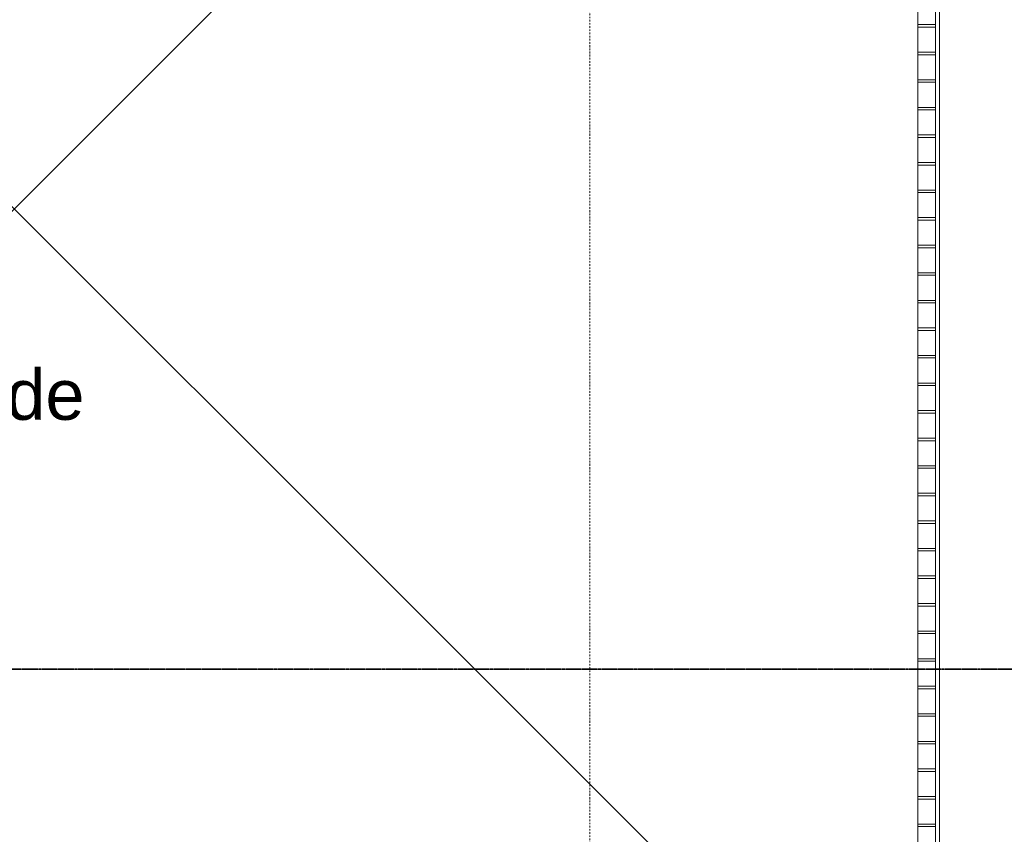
# Model space of a CAD drawing. Extents: x 0 to 92550, y 0 to 59400.
# Tile 28 of 94: x 18474 to 22385, y 30419 to 33656. Entities that reach past the tile are written whole.
import ezdxf
from ezdxf.xclip import XClip

# ---------------------------------------------------------------- set-up
doc = ezdxf.new("R2010")
doc.units = 0
doc.header["$MEASUREMENT"] = 0
doc.header["$XCLIPFRAME"] = 0
for name, pattern in [('Streep-punt fijn', [1251.000023, 626.000023, -312.5, 0, -312.5]), ('Streep-streepje', [1300, 1000, -100, 100, -100]), ('Wipeout_Contour', [100000, 0, -100000])]:
    doc.linetypes.add(name, pattern=pattern)
for name, color, linetype in [('ZZ 34 Balustrades', 7, 'Continuous'), ('ZZ 43 Vloerafwerking algemeen', 7, 'Continuous'), ('ZZ A Stramien', 7, 'Continuous'), ('ZZ Aankleding 2D tek', 7, 'Continuous'), ('ZZ Info_tekst Algemeen', 7, 'Continuous'), ('ZZ Markers doorsnede', 7, 'Continuous'), ('ZZ Zone Gebruiksruimten', 7, 'Continuous')]:
    doc.layers.add(name, color=color, linetype=linetype)
doc.styles.add('GENERATED_STYLE_2', font='arial.ttf')

# ---------------------------------------------------------------- blocks, each defined once
blk = doc.blocks.new('Drawing_1_1', base_point=(5738.9, 6500))
at = {"layer": 'ZZ 34 Balustrades', "color": 7, "linetype": 'Continuous', "lineweight": 9, "ltscale": 0.01}
for p, q in [((22126.9, 36580), (22126.9, 27063.1)), ((22111.9, 24188), (22111.9, 36565)), ((22111.9, 27083.1), (22111.9, 36565)), ((22041.9, 24188), (22041.9, 36495)), ((22041.9, 27083.1), (22041.9, 36495)), ((22041.9, 36495), (22041.9, 27063.1))]:
    blk.add_line(p, q, dxfattribs=at)
at = {"layer": 'ZZ 43 Vloerafwerking algemeen', "color": 7, "linetype": 'Continuous', "lineweight": 15, "ltscale": 0.01, "flags": 128}
blk.add_lwpolyline([(35646.9, 47800), (28330.9, 47800), (28330.9, 47736), (28146.9, 47736), (28146.9, 47800), (22380.9, 47800), (22380.9, 47736), (22196.9, 47736), (22196.9, 47800), (20935, 47800), (20951.4, 47779.9), (20808.8, 47663.6), (20768.4, 47713.2), (19864.5, 46976.4), (19904.9, 46926.8), (19868.9, 46897.4), (19868.9, 39950), (19723.9, 39950), (19723.9, 38450), (20523.9, 38450), (20523.9, 36578), (22126.9, 36578), (22126.9, 24038.8)], dxfattribs=at)
at = {"layer": 'ZZ A Stramien', "color": 7, "linetype": 'Streep-punt fijn', "lineweight": 9, "ltscale": 0.01}
blk.add_line((20738.9, 6500), (20738.9, 52900), dxfattribs=at)
at = {"layer": 'ZZ Aankleding 2D tek', "color": 7, "linetype": 'Continuous', "lineweight": 5, "ltscale": 0.01, "flags": 128}
blk.add_lwpolyline([(16281.3, 35075.7), (22041.9, 29315.1)], dxfattribs=at)
at = {"layer": 'ZZ Markers doorsnede', "color": 7, "linetype": 'Streep-streepje', "lineweight": 35, "ltscale": 0.01}
blk.add_line((7888.9, 31075), (62138.9, 31075), dxfattribs=at)
at = {"layer": 'ZZ Zone Gebruiksruimten', "color": 255, "linetype": 'Continuous', "lineweight": 0, "ltscale": 0.01, "flags": 128}
blk.add_lwpolyline([(19723.9, 39950), (19723.9, 38450), (20523.9, 38450), (20523.9, 36580), (22126.9, 36580), (22126.9, 24188), (23588.9, 25140), (23588.9, 39950)], close=True, dxfattribs=at)
at = {"layer": 'ZZ Info_tekst Algemeen', "color": 7, "linetype": 'Continuous', "lineweight": 5, "insert": (18451.9, 32164.9), "char_height": 200, "attachment_point": 5, "style": 'GENERATED_STYLE_2'}
blk.add_mtext('\\A1;{\\pqc;\\fArial|b0|i0|c0|p0;\\W1.000000;Vide}', dxfattribs=at)
at = {"color": 254, "linetype": 'Wipeout_Contour', "lineweight": 0, "ltscale": 160921.218037}
blk.add_wipeout([(22041.9, 33636.7), (22041.9, 33626.7), (22111.9, 33626.7), (22111.9, 33636.7)], dxfattribs=at).dxf.layer = 'ZZ 34 Balustrades'
at = {"color": 254, "linetype": 'Wipeout_Contour', "lineweight": 0, "ltscale": 160555.067167}
blk.add_wipeout([(22041.9, 33527.1), (22041.9, 33517.1), (22111.9, 33517.1), (22111.9, 33527.1)], dxfattribs=at).dxf.layer = 'ZZ 34 Balustrades'
at = {"color": 254, "linetype": 'Wipeout_Contour', "lineweight": 0, "ltscale": 160189.278108}
blk.add_wipeout([(22041.9, 33417.6), (22041.9, 33407.6), (22111.9, 33407.6), (22111.9, 33417.6)], dxfattribs=at).dxf.layer = 'ZZ 34 Balustrades'
at = {"color": 254, "linetype": 'Wipeout_Contour', "lineweight": 0, "ltscale": 159823.853343}
blk.add_wipeout([(22041.9, 33308), (22041.9, 33298), (22111.9, 33298), (22111.9, 33308)], dxfattribs=at).dxf.layer = 'ZZ 34 Balustrades'
at = {"color": 254, "linetype": 'Wipeout_Contour', "lineweight": 0, "ltscale": 159458.795379}
blk.add_wipeout([(22041.9, 33198.5), (22041.9, 33188.5), (22111.9, 33188.5), (22111.9, 33198.5)], dxfattribs=at).dxf.layer = 'ZZ 34 Balustrades'
at = {"color": 254, "linetype": 'Wipeout_Contour', "lineweight": 0, "ltscale": 159094.106738}
blk.add_wipeout([(22041.9, 33088.9), (22041.9, 33078.9), (22111.9, 33078.9), (22111.9, 33088.9)], dxfattribs=at).dxf.layer = 'ZZ 34 Balustrades'
at = {"color": 254, "linetype": 'Wipeout_Contour', "lineweight": 0, "ltscale": 158729.789969}
blk.add_wipeout([(22041.9, 32979.4), (22041.9, 32969.4), (22111.9, 32969.4), (22111.9, 32979.4)], dxfattribs=at).dxf.layer = 'ZZ 34 Balustrades'
at = {"color": 254, "linetype": 'Wipeout_Contour', "lineweight": 0, "ltscale": 158365.847635}
blk.add_wipeout([(22041.9, 32869.8), (22041.9, 32859.8), (22111.9, 32859.8), (22111.9, 32869.8)], dxfattribs=at).dxf.layer = 'ZZ 34 Balustrades'
at = {"color": 254, "linetype": 'Wipeout_Contour', "lineweight": 0, "ltscale": 158002.282326}
blk.add_wipeout([(22041.9, 32760.2), (22041.9, 32750.2), (22111.9, 32750.2), (22111.9, 32760.2)], dxfattribs=at).dxf.layer = 'ZZ 34 Balustrades'
at = {"color": 254, "linetype": 'Wipeout_Contour', "lineweight": 0, "ltscale": 157639.09665}
blk.add_wipeout([(22041.9, 32650.7), (22041.9, 32640.7), (22111.9, 32640.7), (22111.9, 32650.7)], dxfattribs=at).dxf.layer = 'ZZ 34 Balustrades'
at = {"color": 254, "linetype": 'Wipeout_Contour', "lineweight": 0, "ltscale": 157276.293236}
blk.add_wipeout([(22041.9, 32541.1), (22041.9, 32531.1), (22111.9, 32531.1), (22111.9, 32541.1)], dxfattribs=at).dxf.layer = 'ZZ 34 Balustrades'
at = {"color": 254, "linetype": 'Wipeout_Contour', "lineweight": 0, "ltscale": 156913.874736}
blk.add_wipeout([(22041.9, 32431.6), (22041.9, 32421.6), (22111.9, 32421.6), (22111.9, 32431.6)], dxfattribs=at).dxf.layer = 'ZZ 34 Balustrades'
at = {"color": 254, "linetype": 'Wipeout_Contour', "lineweight": 0, "ltscale": 156551.843824}
blk.add_wipeout([(22041.9, 32322), (22041.9, 32312), (22111.9, 32312), (22111.9, 32322)], dxfattribs=at).dxf.layer = 'ZZ 34 Balustrades'
at = {"color": 254, "linetype": 'Wipeout_Contour', "lineweight": 0, "ltscale": 156190.203194}
blk.add_wipeout([(22041.9, 32212.5), (22041.9, 32202.5), (22111.9, 32202.5), (22111.9, 32212.5)], dxfattribs=at).dxf.layer = 'ZZ 34 Balustrades'
at = {"color": 254, "linetype": 'Wipeout_Contour', "lineweight": 0, "ltscale": 155828.955564}
blk.add_wipeout([(22041.9, 32102.9), (22041.9, 32092.9), (22111.9, 32092.9), (22111.9, 32102.9)], dxfattribs=at).dxf.layer = 'ZZ 34 Balustrades'
at = {"color": 254, "linetype": 'Wipeout_Contour', "lineweight": 0, "ltscale": 155468.103673}
blk.add_wipeout([(22041.9, 31993.4), (22041.9, 31983.4), (22111.9, 31983.4), (22111.9, 31993.4)], dxfattribs=at).dxf.layer = 'ZZ 34 Balustrades'
at = {"color": 254, "linetype": 'Wipeout_Contour', "lineweight": 0, "ltscale": 155107.650283}
blk.add_wipeout([(22041.9, 31883.8), (22041.9, 31873.8), (22111.9, 31873.8), (22111.9, 31883.8)], dxfattribs=at).dxf.layer = 'ZZ 34 Balustrades'
at = {"color": 254, "linetype": 'Wipeout_Contour', "lineweight": 0, "ltscale": 154747.59818}
blk.add_wipeout([(22041.9, 31774.3), (22041.9, 31764.3), (22111.9, 31764.3), (22111.9, 31774.3)], dxfattribs=at).dxf.layer = 'ZZ 34 Balustrades'
at = {"color": 254, "linetype": 'Wipeout_Contour', "lineweight": 0, "ltscale": 154387.95017}
blk.add_wipeout([(22041.9, 31664.7), (22041.9, 31654.7), (22111.9, 31654.7), (22111.9, 31664.7)], dxfattribs=at).dxf.layer = 'ZZ 34 Balustrades'
at = {"color": 254, "linetype": 'Wipeout_Contour', "lineweight": 0, "ltscale": 154028.709084}
blk.add_wipeout([(22041.9, 31555.2), (22041.9, 31545.2), (22111.9, 31545.2), (22111.9, 31555.2)], dxfattribs=at).dxf.layer = 'ZZ 34 Balustrades'
at = {"color": 254, "linetype": 'Wipeout_Contour', "lineweight": 0, "ltscale": 153669.877777}
blk.add_wipeout([(22041.9, 31445.6), (22041.9, 31435.6), (22111.9, 31435.6), (22111.9, 31445.6)], dxfattribs=at).dxf.layer = 'ZZ 34 Balustrades'
at = {"color": 254, "linetype": 'Wipeout_Contour', "lineweight": 0, "ltscale": 153311.459124}
blk.add_wipeout([(22041.9, 31336.1), (22041.9, 31326.1), (22111.9, 31326.1), (22111.9, 31336.1)], dxfattribs=at).dxf.layer = 'ZZ 34 Balustrades'
at = {"color": 254, "linetype": 'Wipeout_Contour', "lineweight": 0, "ltscale": 152953.456028}
blk.add_wipeout([(22041.9, 31226.5), (22041.9, 31216.5), (22111.9, 31216.5), (22111.9, 31226.5)], dxfattribs=at).dxf.layer = 'ZZ 34 Balustrades'
at = {"color": 254, "linetype": 'Wipeout_Contour', "lineweight": 0, "ltscale": 152595.871413}
blk.add_wipeout([(22041.9, 31117), (22041.9, 31107), (22111.9, 31107), (22111.9, 31117)], dxfattribs=at).dxf.layer = 'ZZ 34 Balustrades'
at = {"color": 254, "linetype": 'Wipeout_Contour', "lineweight": 0, "ltscale": 152238.708227}
blk.add_wipeout([(22041.9, 31007.4), (22041.9, 30997.4), (22111.9, 30997.4), (22111.9, 31007.4)], dxfattribs=at).dxf.layer = 'ZZ 34 Balustrades'
at = {"color": 254, "linetype": 'Wipeout_Contour', "lineweight": 0, "ltscale": 151881.969445}
blk.add_wipeout([(22041.9, 30897.9), (22041.9, 30887.9), (22111.9, 30887.9), (22111.9, 30897.9)], dxfattribs=at).dxf.layer = 'ZZ 34 Balustrades'
at = {"color": 254, "linetype": 'Wipeout_Contour', "lineweight": 0, "ltscale": 151525.658063}
blk.add_wipeout([(22041.9, 30788.3), (22041.9, 30778.3), (22111.9, 30778.3), (22111.9, 30788.3)], dxfattribs=at).dxf.layer = 'ZZ 34 Balustrades'
at = {"color": 254, "linetype": 'Wipeout_Contour', "lineweight": 0, "ltscale": 151169.777104}
blk.add_wipeout([(22041.9, 30678.8), (22041.9, 30668.8), (22111.9, 30668.8), (22111.9, 30678.8)], dxfattribs=at).dxf.layer = 'ZZ 34 Balustrades'
at = {"color": 254, "linetype": 'Wipeout_Contour', "lineweight": 0, "ltscale": 150814.329614}
blk.add_wipeout([(22041.9, 30569.2), (22041.9, 30559.2), (22111.9, 30559.2), (22111.9, 30569.2)], dxfattribs=at).dxf.layer = 'ZZ 34 Balustrades'
at = {"color": 254, "linetype": 'Wipeout_Contour', "lineweight": 0, "ltscale": 150459.318667}
blk.add_wipeout([(22041.9, 30459.7), (22041.9, 30449.7), (22111.9, 30449.7), (22111.9, 30459.7)], dxfattribs=at).dxf.layer = 'ZZ 34 Balustrades'
at = {"layer": 'ZZ 34 Balustrades', "color": 7, "linetype": 'Continuous', "lineweight": 9, "ltscale": 0.01}
for p, q in [((22111.9, 36565), (22111.9, 27118.1)), ((22041.9, 36495), (22041.9, 27118.1))]:
    blk.add_line(p, q, dxfattribs=at)
at = {"layer": 'ZZ 34 Balustrades', "color": 7, "linetype": 'Continuous', "lineweight": 9, "ltscale": 0.01, "flags": 128}
for points in [[(22041.9, 33636.7), (22111.9, 33636.7), (22111.9, 33626.7), (22041.9, 33626.7)], [(22041.9, 33527.1), (22111.9, 33527.1), (22111.9, 33517.1), (22041.9, 33517.1)], [(22041.9, 33417.6), (22111.9, 33417.6), (22111.9, 33407.6), (22041.9, 33407.6)], [(22041.9, 33308), (22111.9, 33308), (22111.9, 33298), (22041.9, 33298)], [(22041.9, 33198.5), (22111.9, 33198.5), (22111.9, 33188.5), (22041.9, 33188.5)], [(22041.9, 33088.9), (22111.9, 33088.9), (22111.9, 33078.9), (22041.9, 33078.9)], [(22041.9, 32979.4), (22111.9, 32979.4), (22111.9, 32969.4), (22041.9, 32969.4)], [(22041.9, 32869.8), (22111.9, 32869.8), (22111.9, 32859.8), (22041.9, 32859.8)], [(22041.9, 32760.2), (22111.9, 32760.2), (22111.9, 32750.2), (22041.9, 32750.2)], [(22041.9, 32650.7), (22111.9, 32650.7), (22111.9, 32640.7), (22041.9, 32640.7)], [(22041.9, 32541.1), (22111.9, 32541.1), (22111.9, 32531.1), (22041.9, 32531.1)], [(22041.9, 32431.6), (22111.9, 32431.6), (22111.9, 32421.6), (22041.9, 32421.6)], [(22041.9, 32322), (22111.9, 32322), (22111.9, 32312), (22041.9, 32312)], [(22041.9, 32212.5), (22111.9, 32212.5), (22111.9, 32202.5), (22041.9, 32202.5)], [(22041.9, 32102.9), (22111.9, 32102.9), (22111.9, 32092.9), (22041.9, 32092.9)], [(22041.9, 31993.4), (22111.9, 31993.4), (22111.9, 31983.4), (22041.9, 31983.4)], [(22041.9, 31883.8), (22111.9, 31883.8), (22111.9, 31873.8), (22041.9, 31873.8)], [(22041.9, 31774.3), (22111.9, 31774.3), (22111.9, 31764.3), (22041.9, 31764.3)], [(22041.9, 31664.7), (22111.9, 31664.7), (22111.9, 31654.7), (22041.9, 31654.7)], [(22041.9, 31555.2), (22111.9, 31555.2), (22111.9, 31545.2), (22041.9, 31545.2)], [(22041.9, 31445.6), (22111.9, 31445.6), (22111.9, 31435.6), (22041.9, 31435.6)], [(22041.9, 31336.1), (22111.9, 31336.1), (22111.9, 31326.1), (22041.9, 31326.1)], [(22041.9, 31226.5), (22111.9, 31226.5), (22111.9, 31216.5), (22041.9, 31216.5)], [(22041.9, 31117), (22111.9, 31117), (22111.9, 31107), (22041.9, 31107)], [(22041.9, 31007.4), (22111.9, 31007.4), (22111.9, 30997.4), (22041.9, 30997.4)], [(22041.9, 30897.9), (22111.9, 30897.9), (22111.9, 30887.9), (22041.9, 30887.9)], [(22041.9, 30788.3), (22111.9, 30788.3), (22111.9, 30778.3), (22041.9, 30778.3)], [(22041.9, 30678.8), (22111.9, 30678.8), (22111.9, 30668.8), (22041.9, 30668.8)], [(22041.9, 30569.2), (22111.9, 30569.2), (22111.9, 30559.2), (22041.9, 30559.2)], [(22041.9, 30459.7), (22111.9, 30459.7), (22111.9, 30449.7), (22041.9, 30449.7)]]:
    blk.add_lwpolyline(points, close=True, dxfattribs=at)
at = {"layer": 'ZZ Aankleding 2D tek', "color": 7, "linetype": 'Continuous', "lineweight": 5, "ltscale": 0.01, "flags": 128}
blk.add_lwpolyline([(16247, 30700.1), (22041.9, 36495)], dxfattribs=at)

msp = doc.modelspace()

# ---------------------------------------------------------------- block references
at = {"color": 7, "linetype": 'Continuous', "lineweight": 25, "ltscale": 0.01}
ref = msp.add_blockref('Drawing_1_1', (5738.9, 6500), dxfattribs=at)
XClip(ref).set_block_clipping_path([(1000, 1000), (74950, 58400)])

doc.saveas('drawing.dxf')
